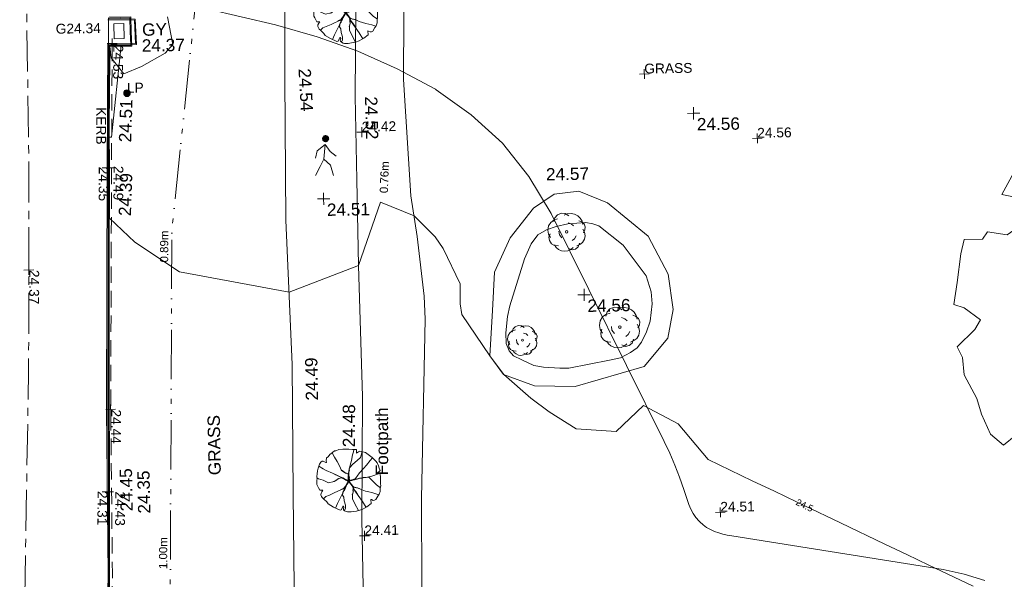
# Model space of a CAD drawing. Header units: millimetres. Extents: x -290717 to 520720, y -103372 to 287762.
# Tile 8 of 256: x -284513 to -254528, y 7672 to 24727. Entities that reach past the tile are written whole.
import ezdxf

# ---------------------------------------------------------------- set-up
doc = ezdxf.new("R2010")
doc.units = ezdxf.units.MM
for name, pattern in [('IMPORT-CENTER _6_', [2000, 1250, -250, 250, -250]), ('IMPORT-DASHED _2_', [750, 500, -250]), ('IMPORT-UG_EIR_QLB2 _2_', [2750, 1500, -300, 0, -300, 150, -300, 0, -200]), ('IMPORT-UG_ELEC_LV_QLB2 _2_', [2700, 1500, -300, 0, -250, 150, -300, 0, -200]), ('IMPORT-UG_ELEC_STREET LIGHTING_QLB2 _2_', [2700, 1500, -300, 0, -250, 150, -300, 0, -200])]:
    doc.linetypes.add(name, pattern=pattern)
for name, color, linetype, lineweight, true_color in [('00_TOPO_FOOTPATH', 7, 'Continuous', 9, 0xa50000), ('00_TOPO_KERB_BOTTOM', 1, 'Continuous', 9, 0xff0000), ('00_TOPO_KERB_TOP', 7, 'Continuous', 9, 0xa500a5), ('00_TOPO_LEVEL_SPOT', 7, 'Continuous', 9, 0x666666), ('00_TOPO_SERV_GULLY', 7, 'Continuous', 9, 0x5252a5), ('00_TOPO_TREE', 7, 'Continuous', 9, 0x666666), ('00_UAV_FORM_LINES', 7, 'Continuous', 9, 0x666666), ('01_DTM_CONTOUR_MNR', 7, 'Continuous', 9, 0xa5a552), ('01_DTM_CONTOUR_MNR_LABELS', 7, 'Continuous', 9, 0xa5a552), ('12333-PUM-2D-U-0001-C01 - Rev2_REVIT IMPORT_dwg', 7, 'Continuous', 9, 0x767676), ('CONTOURS_MINOR', 7, 'Continuous', 9, 0x00a5a5), ('GULLY_LVL', 7, 'Continuous', 9, 0x7fbfff), ('KERB_BOTTOM', 7, 'Continuous', 9, 0x0000a5), ('KERB_BOTTOM_LVL', 7, 'Continuous', 9, 0x0000a5), ('KERB_BOTTOM_TXT', 7, 'Continuous', 9, 0x0000a5), ('KERB_TOP', 2, 'Continuous', 9, 0xffff00), ('KERB_TOP_LVL', 2, 'Continuous', 9, 0xffff00), ('LAMPPOST', 6, 'Continuous', 9, 0xff00ff), ('LAMPPOST_TXT', 6, 'Continuous', 9, 0xff00ff), ('PUM-EIRCOMM-NOTES', 6, 'Continuous', 9, 0xff00ff), ('PUM-EIRCOMM-QLB2', 6, 'IMPORT-UG_EIR_QLB2 _2_', 9, 0xff00ff), ('PUM-ELECTRIC-LV-QLB2', 1, 'IMPORT-UG_ELEC_LV_QLB2 _2_', 9, 0xff0000), ('ROAD_CROWNLINE', 7, 'IMPORT-CENTER _6_', 9, 0xa500a5), ('ROAD_CROWNLINE_LVL', 7, 'Continuous', 9, 0xa500a5), ('SAPLING', 120, 'Continuous', 9, 0x00ffbf), ('SPOT_HEIGHTS_LVL', 7, 'Continuous', 9, 0x00a500), ('TREE', 7, 'Continuous', 9, 0x00a500)]:
    doc.layers.add(name, color=color, linetype=linetype, lineweight=lineweight, true_color=true_color)
for name, color, linetype, lineweight in [('00_TOPO_PEDASTRIAN', 7, 'Continuous', 9), ('00_TOPO_ROAD_EDGE', 7, 'Continuous', 9), ('00_TOPO_SURFACE', 7, 'Continuous', 9), ('00_TOPO_SURVEY_TEXT', 7, 'Continuous', 9), ('CHANGE_OF_SURFACE', 7, 'IMPORT-DASHED _2_', 9), ('CHANGE_OF_SURFACE_LVL', 7, 'Continuous', 9), ('Text', 7, 'Continuous', 9), ('TEXT_TXT', 7, 'Continuous', 9)]:
    doc.layers.add(name, color=color, linetype=linetype, lineweight=lineweight)
doc.styles.add('Arial_1', font='arial.ttf', dxfattribs={"height": 250})
doc.styles.add('Arial_3', font='arial.ttf', dxfattribs={"height": 300})
doc.styles.add('Swis721 Lt BT_1', font='swissl.ttf', dxfattribs={"height": 200})
doc.styles.add('Swis721 Lt BT_2', font='swissl.ttf', dxfattribs={"height": 375})

# ---------------------------------------------------------------- blocks, each defined once
blk = doc.blocks.new('12333-PUM-2D-U-0001-C01 - Rev2_REVIT IMPORT_dwg_PEDESTRIAN CROSS-2077063-Site Location Plan Existing')
at = {"layer": '00_TOPO_PEDASTRIAN', "true_color": 0xe2e2e2}
blk.add_hatch(color=254, dxfattribs=at).paths.add_polyline_path([(533627178, 725581212), (533627233, 725581229), (533627283, 725581298), (533627281, 725581355), (533627251, 725581405), (533627171, 725581435), (533627116, 725581419), (533627066, 725581349), (533627065, 725581313), (533627079, 725581265), (533627121, 725581225), (533627167, 725581215)])
at = {"layer": '00_TOPO_PEDASTRIAN', "color": 253, "true_color": 0xaaaaaa, "flags": 128}
for points in [[(533626859, 725580729), (533626911, 725580961), (533627155, 725581141), (533627305, 725580927), (533627487, 725580787)], [(533627155, 725581141), (533627106, 725580695), (533627309, 725580508), (533627394, 725580196)], [(533627106, 725580695), (533626998, 725580474), (533626849, 725580201)]]:
    blk.add_lwpolyline(points, dxfattribs=at)
blk = doc.blocks.new('12333-PUM-2D-U-0001-C01 - Rev2_REVIT IMPORT_dwg_CONIFEROUS_TREE-2077072-Site Location Plan Existing')
at = {"layer": '00_TOPO_TREE', "color": 254, "true_color": 0xcccccc, "flags": 128}
for points in [[(533632672, 725574950), (533632626, 725575034), (533632607, 725575127), (533632626, 725575229), (533632682, 725575312), (533632756, 725575368), (533632849, 725575396)], [(533632756, 725575331), (533632784, 725575424), (533632849, 725575489), (533632941, 725575526), (533633034, 725575516), (533633118, 725575461)], [(533633006, 725575479), (533633081, 725575507), (533633173, 725575516), (533633257, 725575498), (533633331, 725575461), (533633387, 725575405), (533633433, 725575331), (533633452, 725575247)], [(533633099, 725575294), (533633173, 725575266), (533633229, 725575219)], [(533633359, 725575340), (533633424, 725575312), (533633480, 725575266), (533633507, 725575192), (533633498, 725575117), (533633461, 725575052)], [(533632858, 725574746), (533632765, 725574756), (533632691, 725574802), (533632644, 725574876), (533632635, 725574960), (533632663, 725575043)], [(533632941, 725574941), (533632886, 725575015), (533632876, 725575099)], [(533633285, 725574978), (533633248, 725574913), (533633192, 725574867)], [(533633452, 725575136), (533633489, 725575062), (533633498, 725574978), (533633480, 725574895), (533633433, 725574820), (533633368, 725574774), (533633294, 725574737)], [(533633210, 725574700), (533633155, 725574653), (533633081, 725574626), (533633006, 725574616), (533632932, 725574626), (533632858, 725574663), (533632802, 725574709), (533632765, 725574774)], [(533633359, 725574802), (533633331, 725574718), (533633266, 725574663), (533633183, 725574644), (533633099, 725574681)]]:
    blk.add_lwpolyline(points, dxfattribs=at)
at = {"layer": '00_TOPO_TREE', "color": 254, "true_color": 0xcccccc}
blk.add_circle((533633062, 725575080), 28.6, dxfattribs=at)
blk = doc.blocks.new('12333-PUM-2D-U-0001-C01 - Rev2_REVIT IMPORT_dwg_CONIFEROUS_TREE-2077073-Site Location Plan Existing')
at = {"layer": '00_TOPO_TREE', "color": 254, "true_color": 0xcccccc, "flags": 128}
for points in [[(533634076, 725578675), (533634112, 725578793), (533634195, 725578875), (533634313, 725578923), (533634431, 725578911), (533634537, 725578840)], [(533634395, 725578864), (533634490, 725578899), (533634608, 725578911), (533634714, 725578887), (533634809, 725578840), (533634879, 725578769), (533634939, 725578675), (533634962, 725578568)], [(533633970, 725578190), (533633911, 725578297), (533633887, 725578415), (533633911, 725578545), (533633982, 725578651), (533634076, 725578722), (533634195, 725578757)], [(533634513, 725578627), (533634608, 725578592), (533634679, 725578533)], [(533634844, 725578686), (533634927, 725578651), (533634998, 725578592), (533635033, 725578497), (533635021, 725578403), (533634974, 725578320)], [(533634206, 725577931), (533634088, 725577942), (533633994, 725578001), (533633935, 725578096), (533633923, 725578202), (533633958, 725578308)], [(533634313, 725578179), (533634242, 725578273), (533634230, 725578379)], [(533634962, 725578427), (533635009, 725578332), (533635021, 725578226), (533634998, 725578120), (533634939, 725578025), (533634856, 725577966), (533634761, 725577919)], [(533634655, 725577872), (533634584, 725577812), (533634490, 725577777), (533634395, 725577765), (533634301, 725577777), (533634206, 725577824), (533634135, 725577883), (533634088, 725577966)], [(533634844, 725578001), (533634809, 725577895), (533634726, 725577824), (533634620, 725577801), (533634513, 725577848)], [(533634750, 725578226), (533634702, 725578143), (533634631, 725578084)]]:
    blk.add_lwpolyline(points, dxfattribs=at)
at = {"layer": '00_TOPO_TREE', "color": 254, "true_color": 0xcccccc}
blk.add_circle((533634466, 725578356), 36.4, dxfattribs=at)
blk = doc.blocks.new('12333-PUM-2D-U-0001-C01 - Rev2_REVIT IMPORT_dwg_CONIFEROUS_TREE-2077074-Site Location Plan Existing')
at = {"layer": '00_TOPO_TREE', "color": 254, "true_color": 0xcccccc, "flags": 128}
for points in [[(533635500, 725575249), (533635437, 725575363), (533635411, 725575489), (533635437, 725575629), (533635513, 725575743), (533635614, 725575819), (533635741, 725575857)], [(533635614, 725575768), (533635652, 725575895), (533635741, 725575983), (533635867, 725576034), (533635994, 725576021), (533636108, 725575945)], [(533635956, 725575971), (533636057, 725576009), (533636184, 725576021), (533636298, 725575996), (533636400, 725575945), (533636476, 725575869), (533636539, 725575768), (533636564, 725575654)], [(533636083, 725575717), (533636184, 725575679), (533636260, 725575616)], [(533636438, 725575781), (533636526, 725575743), (533636602, 725575679), (533636640, 725575578), (533636628, 725575477), (533636577, 725575388)], [(533635753, 725574970), (533635627, 725574983), (533635525, 725575046), (533635462, 725575147), (533635449, 725575261), (533635487, 725575375)], [(533635867, 725575236), (533635791, 725575337), (533635779, 725575451)], [(533636336, 725575287), (533636286, 725575198), (533636209, 725575135)], [(533636564, 725575502), (533636615, 725575401), (533636628, 725575287), (533636602, 725575173), (533636539, 725575071), (533636450, 725575008), (533636349, 725574957)], [(533636235, 725574907), (533636159, 725574843), (533636057, 725574805), (533635956, 725574793), (533635855, 725574805), (533635753, 725574856), (533635677, 725574919), (533635627, 725575008)], [(533636438, 725575046), (533636400, 725574932), (533636311, 725574856), (533636197, 725574831), (533636083, 725574881)]]:
    blk.add_lwpolyline(points, dxfattribs=at)
at = {"layer": '00_TOPO_TREE', "color": 254, "true_color": 0xcccccc}
blk.add_circle((533636032, 725575426), 39.1, dxfattribs=at)
blk = doc.blocks.new('12333-PUM-2D-U-0001-C01 - Rev2_REVIT IMPORT_dwg_MM-2077200-Site Location Plan Existing')
at = {"layer": '00_TOPO_LEVEL_SPOT', "color": 254, "true_color": 0xcccccc, "flags": 128}
for points in [[(0, -500), (0, 0), (-500, 0)], [(500, 0), (0, 0), (0, 500)]]:
    blk.add_lwpolyline(points, dxfattribs=at)
blk = doc.blocks.new('12333-PUM-2D-U-0001-C01 - Rev2_REVIT IMPORT_dwg_MGS62954_T2_Galway_ITM_3d_Rev1-2077680-Site Location Plan Existing')
at = {"layer": '00_TOPO_FOOTPATH', "color": 254, "true_color": 0xcccccc, "flags": 128}
for points in [[(533628081, 725566606), (533628072, 725569706), (533628159, 725573446), (533628107, 725577436), (533628102, 725580049), (533628093, 725582591), (533628165, 725585324), (533628167, 725587495), (533628200, 725590301), (533628284, 725593129), (533628323, 725596046), (533628368, 725599017), (533628374, 725601577)], [(533625972, 725566754), (533626000, 725570509), (533626032, 725574455), (533625915, 725578858), (533625967, 725583181), (533626026, 725586562), (533626096, 725590703), (533626167, 725594471), (533626213, 725598557), (533626234, 725602570), (533626070, 725604271), (533625815, 725606633), (533625284, 725608871), (533624736, 725610820), (533624193, 725612509), (533623842, 725613531), (533623744, 725615231), (533623948, 725617424), (533624058, 725620224), (533622749, 725620502), (533621375, 725620572)]]:
    blk.add_lwpolyline(points, dxfattribs=at)
at = {"layer": '00_TOPO_KERB_BOTTOM', "color": 254, "true_color": 0xcccccc, "flags": 128}
for points in [[(533620627, 725585123), (533620991, 725585100), (533621280, 725585105), (533621284, 725584682), (533621289, 725584279), (533620615, 725584283)], [(533620307, 725565533), (533620332, 725568164), (533620376, 725570764), (533620431, 725574305), (533620488, 725577645), (533620539, 725580399), (533620557, 725581840), (533620609, 725583866), (533620615, 725584283)]]:
    blk.add_lwpolyline(points, dxfattribs=at)
at = {"layer": '00_TOPO_KERB_TOP', "color": 254, "true_color": 0xcccccc, "flags": 128}
for points in [[(533620659, 725585150), (533620991, 725585130), (533621309, 725585135), (533621314, 725584683), (533621319, 725584249), (533620646, 725584253)], [(533620339, 725565558), (533620364, 725568164), (533620407, 725570764), (533620463, 725574305), (533620519, 725577644), (533620571, 725580399), (533620589, 725581839), (533620641, 725583865), (533620646, 725584253)]]:
    blk.add_lwpolyline(points, dxfattribs=at)
at = {"layer": '00_TOPO_ROAD_EDGE', "color": 254, "true_color": 0xcccccc}
blk.add_line((533620627, 725585123), (533620615, 725584283), dxfattribs=at)
at = {"layer": '00_TOPO_SERV_GULLY', "color": 254, "true_color": 0xcccccc}
for p, q in [((533621094, 725584934), (533620790, 725584934)), ((533620790, 725584477), (533620790, 725584934)), ((533621094, 725584477), (533621094, 725584934)), ((533621094, 725584477), (533620790, 725584477))]:
    blk.add_line(p, q, dxfattribs=at)
at = {"layer": '00_TOPO_SURFACE', "color": 254, "true_color": 0xcccccc, "flags": 128}
blk.add_lwpolyline([(533634637, 725573641), (533636749, 725574212), (533637492, 725575060), (533637663, 725575931), (533637527, 725577015), (533636948, 725578185), (533635721, 725579222), (533634859, 725579586), (533634103, 725579509), (533633469, 725579092), (533632739, 725578199), (533632243, 725577164), (533632165, 725576003), (533632059, 725574618), (533632468, 725574038), (533633407, 725573679)], close=True, dxfattribs=at)
at = {"layer": '00_UAV_FORM_LINES', "color": 254, "true_color": 0xcccccc, "flags": 128}
blk.add_lwpolyline([(533629793, 725595263), (533629787, 725592338), (533629669, 725587011), (533629581, 725583084), (533629740, 725579537), (533629912, 725578290), (533630090, 725576469), (533630108, 725575769), (533629907, 725570304), (533629828, 725564983), (533629604, 725558874), (533629648, 725552127), (533629640, 725546924), (533629473, 725543124), (533629204, 725538927), (533629004, 725536996), (533628799, 725535424), (533628297, 725533026)], dxfattribs=at)
blk.add_lwpolyline([(533633161, 725577551), (533633380, 725578006), (533633587, 725578275), (533633848, 725578423), (533634152, 725578526), (533634505, 725578597), (533635048, 725578635), (533635265, 725578588), (533635447, 725578520), (533636174, 725577921), (533636861, 725576973), (533637002, 725576487), (533637025, 725576115), (533636963, 725575590), (533636841, 725575267), (533636681, 725574956), (533636548, 725574787), (533636341, 725574646), (533636032, 725574483), (533635701, 725574419), (533634461, 725574205), (533634181, 725574201), (533633689, 725574248), (533633391, 725574300), (533633034, 725574476), (533632775, 725574601), (533632645, 725574760), (533632566, 725574983), (533632558, 725575310), (533632620, 725575811), (533632697, 725576136)], close=True, dxfattribs=at)
at = {"layer": '01_DTM_CONTOUR_MNR', "color": 254, "true_color": 0xcccccc, "flags": 128}
blk.add_lwpolyline([(533646650, 725567340), (533645317, 725568007), (533644650, 725568340), (533643983, 725568673), (533642650, 725569340), (533641555, 725569887), (533641317, 725570007), (533640650, 725570340), (533639983, 725570673), (533638650, 725571340), (533637752, 725572442), (533636709, 725573020), (533635861, 725572243), (533634646, 725572353), (533633834, 725572881), (533633289, 725573307), (533632470, 725574040), (533632060, 725574620), (533631231, 725575895), (533631181, 725576223), (533631191, 725576823), (533630691, 725577911), (533630457, 725578273), (533629830, 725578920), (533628814, 725579355), (533628110, 725577440), (533625980, 725576660), (533622650, 725577340), (533621314, 725578274), (533620550, 725579020), (533620567, 725580302), (533620567, 725580400), (533620570, 725580465), (533620587, 725581840), (533620591, 725581942), (533620640, 725583870), (533620650, 725584250), (533620650, 725584280), (533620650, 725584250), (533620687, 725583896), (533621063, 725583402), (533621609, 725583617), (533622330, 725584018), (533622574, 725584273), (533622421, 725585122)], dxfattribs=at)
at = {"xscale": 0.375, "yscale": 0.375, "zscale": 0.375}
for p in [(533638390, 725581900), (533627080, 725579490), (533634963, 725576427)]:
    blk.add_blockref('12333-PUM-2D-U-0001-C01 - Rev2_REVIT IMPORT_dwg_MM-2077200-Site Location Plan Existing', p, dxfattribs=at)
for name in ['12333-PUM-2D-U-0001-C01 - Rev2_REVIT IMPORT_dwg_PEDESTRIAN CROSS-2077063-Site Location Plan Existing', '12333-PUM-2D-U-0001-C01 - Rev2_REVIT IMPORT_dwg_CONIFEROUS_TREE-2077073-Site Location Plan Existing', '12333-PUM-2D-U-0001-C01 - Rev2_REVIT IMPORT_dwg_CONIFEROUS_TREE-2077074-Site Location Plan Existing', '12333-PUM-2D-U-0001-C01 - Rev2_REVIT IMPORT_dwg_CONIFEROUS_TREE-2077072-Site Location Plan Existing']:
    blk.add_blockref(name, (0, 0))
at = {"layer": '00_TOPO_FOOTPATH', "color": 251, "true_color": 0x666666, "char_height": 375, "attachment_point": 1, "line_spacing_factor": 1.005062, "style": 'Swis721 Lt BT_2'}
for s, insert, width, rotation in [('24.54', (533626758, 725583480), 1495.9, 272.292), ('24.52', (533628770, 725582586), 1495.9, 270.4278), ('24.49', (533626433, 725573351), 1495.9, 90.2131), ('24.48', (533627532, 725571910), 1495.9, 89.0237), ('Footpath', (533628523, 725571039), 2436.18, 89.0237)]:
    blk.add_mtext(s, dxfattribs=dict(at, insert=insert, width=width, rotation=rotation))
at = {"layer": '00_TOPO_KERB_BOTTOM', "color": 251, "true_color": 0x666666, "char_height": 375, "width": 1495.9, "attachment_point": 1, "line_spacing_factor": 1.005062, "style": 'Swis721 Lt BT_2'}
for s, insert, rotation in [('24.39', (533620830, 725579080), 87.09), ('24.35', (533621264, 725569995), 90.2085)]:
    blk.add_mtext(s, dxfattribs=dict(at, insert=insert, rotation=rotation))
at = {"layer": '00_TOPO_KERB_TOP', "color": 251, "true_color": 0x666666, "char_height": 375, "width": 1495.9, "attachment_point": 1, "line_spacing_factor": 1.005062, "style": 'Swis721 Lt BT_2'}
for s, insert, rotation in [('24.51', (533620875, 725581328), 87.09), ('24.45', (533620731, 725570073), 90.2085)]:
    blk.add_mtext(s, dxfattribs=dict(at, insert=insert, rotation=rotation))
at = {"layer": '00_TOPO_LEVEL_SPOT', "char_height": 375, "width": 1495.9, "attachment_point": 1, "line_spacing_factor": 1.005062, "style": 'Swis721 Lt BT_2'}
for s, insert in [('24.56', (533638485, 725581753)), ('24.51', (533627175, 725579343)), ('24.56', (533635058, 725576279))]:
    blk.add_mtext(s, dxfattribs=dict(at, insert=insert))
at = {"layer": '00_TOPO_SERV_GULLY', "color": 251, "true_color": 0x666666, "char_height": 375, "attachment_point": 1, "line_spacing_factor": 1.005062, "style": 'Swis721 Lt BT_2'}
for s, insert, width in [('GY', (533621643, 725584929), 821.56), ('24.37', (533621626, 725584446), 1495.9)]:
    blk.add_mtext(s, dxfattribs=dict(at, insert=insert, width=width))
at = {"layer": '00_TOPO_SURFACE', "color": 251, "true_color": 0x666666, "insert": (533633864, 725580307), "char_height": 375, "width": 1495.9, "attachment_point": 1, "line_spacing_factor": 1.005062, "style": 'Swis721 Lt BT_2'}
blk.add_mtext('24.57', dxfattribs=at)
at = {"layer": '00_TOPO_SURVEY_TEXT', "color": 251, "true_color": 0x666666, "insert": (533623429, 725571127), "char_height": 375, "width": 2018.28, "attachment_point": 1, "rotation": 90, "line_spacing_factor": 1.005062, "style": 'Swis721 Lt BT_2'}
blk.add_mtext('GRASS', dxfattribs=at)
at = {"layer": '01_DTM_CONTOUR_MNR_LABELS', "color": 251, "true_color": 0x666666, "insert": (533641608, 725569985), "char_height": 200, "width": 620.51, "attachment_point": 2, "rotation": 333.4349, "line_spacing_factor": 1.005062, "style": 'Swis721 Lt BT_1'}
blk.add_mtext('24.5', dxfattribs=at)
blk = doc.blocks.new('12333-PUM-2D-U-0001-C01 - Rev2_REVIT IMPORT_dwg_SAPLING-2077791-Site Location Plan Existing')
at = {"layer": 'SAPLING', "color": 254, "true_color": 0xeaeaea, "flags": 128}
blk.add_lwpolyline([(-13895, -29982), (-13839, -29947), (-13786, -29884), (-13708, -29818), (-13648, -29772), (-13603, -29768), (-13518, -29737), (-13395, -29725), (-13284, -29727), (-13204, -29725), (-13097, -29737), (-12975, -29742), (-12979, -29791), (-12977, -29855), (-12920, -29818), (-12875, -29797), (-12702, -29834), (-12498, -29991), (-12389, -30104), (-12354, -30161), (-12311, -30250), (-12294, -30324), (-12268, -30394), (-12300, -30427), (-12370, -30470), (-12282, -30484), (-12266, -30528), (-12263, -30579), (-12261, -30739), (-12261, -30814), (-12257, -30855), (-12270, -30943), (-12272, -30947), (-12278, -31030), (-12309, -31118), (-12346, -31174), (-12414, -31279), (-12451, -31297), (-12496, -31301), (-12545, -31278), (-12566, -31270), (-12552, -31392), (-12689, -31493), (-12835, -31571), (-12944, -31602), (-13012, -31620), (-13167, -31639), (-13278, -31637), (-13319, -31630), (-13370, -31602), (-13403, -31569), (-13407, -31542), (-13387, -31488), (-13409, -31460), (-13420, -31458), (-13436, -31501), (-13477, -31567), (-13508, -31581), (-13708, -31486), (-13866, -31386), (-13905, -31324), (-13992, -31237), (-14043, -31188), (-14068, -31155), (-14082, -31106), (-14078, -31058), (-14055, -31011), (-14021, -30966), (-14113, -30964), (-14150, -30886), (-14173, -30848), (-14199, -30789), (-14199, -30645), (-14189, -30626), (-14193, -30610), (-14199, -30548), (-14183, -30462), (-14169, -30369), (-14152, -30287), (-14109, -30167), (-14064, -30108), (-14031, -30083), (-14023, -30079), (-13994, -30083), (-13920, -30122), (-13909, -30126), (-13897, -30112), (-13901, -30067)], close=True, dxfattribs=at)
for points in [[(-13722, -29830), (-13648, -29966), (-13572, -30100), (-13506, -30231), (-13442, -30369), (-13327, -30454), (-13247, -30478), (-13224, -30521), (-13226, -30585), (-13241, -30669), (-13253, -30744), (-13302, -30820), (-13362, -30920), (-13414, -31056), (-13426, -31130), (-13383, -31192), (-13374, -31305), (-13340, -31433), (-13344, -31527), (-13364, -31579), (-13370, -31602)], [(-13646, -31515), (-13582, -31375), (-13521, -31256), (-13455, -31135), (-13387, -31007), (-13315, -30851), (-13272, -30777), (-13232, -30711), (-13239, -30585), (-13230, -30472), (-13212, -30342), (-13175, -30219), (-13130, -30073), (-13095, -29906), (-13066, -29810), (-13052, -29738)], [(-12800, -29810), (-12858, -29991), (-12961, -30081), (-13089, -30188), (-13196, -30297), (-13206, -30359), (-13222, -30474), (-13212, -30626), (-13196, -30684), (-13144, -30684), (-13035, -30632), (-12967, -30556), (-12895, -30451), (-12772, -30328), (-12683, -30225), (-12566, -30085), (-12488, -30003)], [(-12944, -31602), (-13052, -31392), (-13121, -31242), (-13119, -31120), (-13095, -31028), (-13101, -30908), (-13124, -30826), (-13171, -30772), (-13241, -30702), (-13311, -30669), (-13407, -30600), (-13506, -30560), (-13609, -30507), (-13716, -30451), (-13907, -30365), (-14004, -30311), (-14130, -30227)], [(-13646, -30490), (-13554, -30534), (-13527, -30550), (-13484, -30571), (-13409, -30595), (-13362, -30626), (-13331, -30653), (-13290, -30663), (-13228, -30670), (-13232, -30684), (-13233, -30709), (-13280, -30680), (-13311, -30667), (-13356, -30641), (-13414, -30604), (-13446, -30589), (-13457, -30597), (-13516, -30614), (-13572, -30637), (-13595, -30663), (-13636, -30682), (-13679, -30709), (-13693, -30709)], [(-13660, -30482), (-13597, -30515), (-13500, -30563), (-13389, -30608), (-13311, -30659)], [(-13449, -30355), (-13395, -30398), (-13339, -30435), (-13270, -30466), (-13232, -30493), (-13226, -30552), (-13230, -30595), (-13222, -30632), (-13232, -30672), (-13214, -30707), (-13183, -30752), (-13154, -30807), (-13124, -30846), (-13088, -30918), (-13062, -30968), (-13021, -31025), (-12957, -31124)], [(-13196, -30289), (-13210, -30330), (-13200, -30367), (-13216, -30431), (-13222, -30470), (-13226, -30521), (-13232, -30567), (-13208, -30604), (-13210, -30639), (-13206, -30665), (-13198, -30678)], [(-12292, -30486), (-12554, -30571), (-12698, -30598), (-12866, -30620), (-12963, -30637), (-13134, -30663), (-13224, -30682), (-13191, -30772), (-13115, -30855), (-13049, -30894), (-12942, -30920), (-12825, -30974), (-12722, -31013), (-12621, -31040), (-12527, -31063), (-12442, -31091), (-12319, -31134)], [(-14195, -30589), (-14150, -30616), (-14006, -30661), (-13841, -30741), (-13673, -30705), (-13529, -30620), (-13442, -30595), (-13329, -30657), (-13274, -30669), (-13185, -30680), (-13113, -30667), (-13004, -30614)], [(-14002, -31227), (-13932, -31155), (-13825, -31116), (-13673, -31054), (-13381, -30920), (-13298, -30812), (-13232, -30731)], [(-13469, -30956), (-13412, -30937), (-13379, -30923), (-13354, -30883), (-13325, -30853), (-13302, -30816), (-13268, -30774), (-13249, -30750), (-13247, -30715), (-13241, -30690)], [(-13467, -30956), (-13420, -30933), (-13389, -30927), (-13366, -30902), (-13327, -30851), (-13276, -30768), (-13235, -30729)], [(-13418, -31058), (-13399, -31015), (-13374, -30986), (-13356, -30951), (-13331, -30902), (-13309, -30849), (-13274, -30795), (-13241, -30748), (-13230, -30717), (-13222, -30682)], [(-13414, -31046), (-13377, -30972), (-13344, -30908), (-13309, -30830), (-13272, -30768), (-13235, -30731)], [(-13126, -31122), (-13105, -31073), (-13093, -31027), (-13105, -30986), (-13095, -30927), (-13109, -30886), (-13144, -30820), (-13189, -30774), (-13200, -30733), (-13224, -30707), (-13222, -30678), (-13224, -30647), (-13222, -30610)], [(-12912, -30935), (-12967, -30914), (-13027, -30902), (-13074, -30879), (-13115, -30855), (-13136, -30818), (-13156, -30791), (-13171, -30762), (-13191, -30727), (-13222, -30698)], [(-13210, -30692), (-13140, -30680), (-13056, -30663), (-12984, -30647), (-12899, -30614), (-12833, -30614)], [(-12716, -31513), (-12825, -31328), (-12944, -31145), (-13062, -30978), (-13134, -30836), (-13210, -30735)], [(-13204, -30684), (-13138, -30680), (-13088, -30667), (-13068, -30657), (-13035, -30649), (-12973, -30643), (-12905, -30628), (-12837, -30614), (-12782, -30602), (-12731, -30604), (-12656, -30589), (-12636, -30587)], [(-12963, -30912), (-13017, -30900), (-13074, -30888), (-13117, -30848)], [(-12266, -30921), (-12389, -30826), (-12514, -30698), (-12607, -30602), (-12624, -30585)], [(-12973, -31112), (-13014, -31040), (-13047, -30993), (-13091, -30921), (-13111, -30888)]]:
    blk.add_lwpolyline(points, dxfattribs=at)
blk = doc.blocks.new('12333-PUM-2D-U-0001-C01 - Rev2_REVIT IMPORT_dwg_SAPLING-2077789-Site Location Plan Existing')
at = {"layer": 'SAPLING', "color": 254, "true_color": 0xeaeaea, "flags": 128}
blk.add_lwpolyline([(-223.8, 233.5), (-204.9, 245.2), (-187.4, 265.9), (-161.5, 288), (-141.4, 303.5), (-126.5, 304.8), (-97.9, 315.2), (-57.1, 319.1), (-20.1, 318.4), (6.5, 319.1), (42.2, 315.2), (83, 313.3), (81.7, 297), (82.4, 275.6), (101.2, 288), (116.1, 295.1), (173.8, 282.8), (241.9, 230.2), (278.2, 192.6), (289.9, 173.8), (304.2, 144), (310, 119.3), (318.4, 96), (308.1, 85), (284.7, 70.7), (313.9, 66.2), (319.1, 51.2), (320.4, 34.4), (321, -18.8), (321, -44.1), (322.3, -57.7), (317.8, -86.9), (317.1, -88.2), (315.2, -116.1), (304.8, -145.3), (292.5, -164.1), (269.8, -199.1), (257.5, -204.9), (242.6, -206.2), (226.3, -198.5), (219.2, -195.9), (223.8, -236.7), (178.4, -270.5), (129.7, -296.4), (93.4, -306.8), (70.7, -312.6), (18.8, -319.1), (-18.2, -318.4), (-31.8, -315.9), (-48.6, -306.8), (-59.7, -295.7), (-61, -286.7), (-54.5, -268.5), (-61.6, -259.4), (-65.5, -258.8), (-70.7, -273), (-84.3, -295.1), (-94.7, -299.6), (-161.5, -267.9), (-214, -234.8), (-227, -214), (-256.2, -184.8), (-273, -168.6), (-281.5, -157.6), (-286, -141.4), (-284.7, -125.2), (-276.9, -109.6), (-265.9, -94.7), (-296.4, -94), (-308.7, -68.1), (-316.5, -55.1), (-324.9, -35.7), (-324.9, 12.3), (-321.7, 18.8), (-323, 24), (-324.9, 44.8), (-319.7, 73.3), (-315.2, 104.4), (-309.4, 131.7), (-295.1, 171.9), (-280.2, 191.3), (-269.2, 199.8), (-266.6, 201.1), (-256.8, 199.8), (-232.2, 186.8), (-228.3, 185.5), (-224.4, 190), (-225.7, 204.9)], close=True, dxfattribs=at)
for points in [[(-140.7, -277.6), (-119.3, -230.9), (-99.2, -191.3), (-77.2, -151.1), (-54.5, -108.3), (-30.5, -56.4), (-16.2, -31.8), (-2.6, -9.7), (-5.2, 32.4), (-1.9, 70), (3.9, 113.5), (16.2, 154.4), (31.1, 203), (42.8, 258.8), (52.5, 290.6), (57.1, 314.6)], [(-166, 284.1), (-141.4, 238.7), (-116.1, 193.9), (-94, 150.5), (-72.6, 104.4), (-34.4, 75.9), (-7.8, 68.1), (0, 53.8), (-0.6, 32.4), (-5.8, 4.5), (-9.7, -20.8), (-25.9, -46), (-46, -79.1), (-63.6, -124.5), (-67.5, -149.2), (-53.2, -169.9), (-49.9, -207.5), (-38.9, -250.3), (-40.2, -281.5), (-46.7, -299), (-48.6, -306.8)], [(141.4, 290.6), (121.9, 230.2), (87.6, 200.4), (44.8, 164.7), (9.1, 128.4), (5.8, 107.7), (0.6, 69.4), (3.9, 18.8), (9.1, -0.6), (26.6, -0.6), (62.9, 16.9), (85.6, 42.2), (109.6, 77.2), (150.5, 118), (180.3, 152.4), (219.2, 199.1), (245.2, 226.3)], [(93.4, -306.8), (57.1, -236.7), (34.4, -186.8), (35, -145.9), (42.8, -115.4), (40.9, -75.2), (33.1, -48), (17.5, -29.8), (-5.8, -6.5), (-29.2, 4.5), (-61, 27.2), (-94, 40.9), (-128.4, 58.4), (-164.1, 77.2), (-227.6, 105.7), (-260.1, 123.9), (-302.2, 151.8)], [(-75.2, 109), (-57.1, 94.7), (-38.3, 82.4), (-15.6, 72), (-2.6, 62.9), (-0.6, 43.5), (-1.9, 29.2), (0.6, 16.9), (-2.6, 3.2), (3.2, -8.4), (13.6, -23.3), (23.3, -41.5), (33.1, -54.5), (45.4, -78.5), (53.8, -95.3), (67.5, -114.1), (88.9, -147.2)], [(9.1, 131), (4.5, 117.4), (7.8, 105.1), (2.6, 83.7), (0.6, 70.7), (-0.6, 53.8), (-2.6, 38.3), (5.2, 25.9), (4.5, 14.3), (5.8, 5.8), (8.4, 1.3)], [(-323.6, 31.1), (-308.7, 22.1), (-260.7, 7.1), (-205.6, -19.5), (-149.8, -7.8), (-101.8, 20.8), (-72.6, 29.2), (-35, 8.4), (-16.9, 4.5), (13, 0.6), (37, 5.2), (73.3, 22.7)], [(-140.7, 64.2), (-110.3, 49.3), (-101.2, 44.1), (-86.9, 37), (-61.6, 29.2), (-46, 18.8), (-35.7, 9.7), (-22.1, 6.5), (-1.3, 3.9), (-2.6, -0.6), (-3.2, -9.1), (-18.8, 0.6), (-29.2, 5.2), (-44.1, 13.6), (-63.6, 25.9), (-73.9, 31.1), (-77.8, 28.5), (-97.3, 22.7), (-116.1, 14.9), (-123.9, 6.5), (-137.5, 0), (-151.8, -9.1), (-156.3, -9.1)], [(-145.3, 66.8), (-124.5, 55.8), (-92.1, 39.6), (-55.1, 24.6), (-29.2, 7.8)], [(-64.9, -125.2), (-58.4, -110.9), (-49.9, -101.2), (-44.1, -89.5), (-35.7, -73.3), (-28.5, -55.8), (-16.9, -37.6), (-5.8, -22.1), (-1.9, -11.7), (0.6, 0)], [(310.7, 65.5), (223.1, 37), (175.1, 27.9), (119.3, 20.8), (86.9, 14.9), (29.8, 6.5), (0, 0), (11, -29.8), (36.3, -57.7), (58.4, -70.7), (94, -79.1), (133, -97.3), (167.3, -110.3), (201.1, -119.3), (232.2, -127.1), (260.7, -136.2), (301.6, -150.5)], [(32.4, -146.6), (39.6, -130.4), (43.5, -114.8), (39.6, -101.2), (42.8, -81.7), (38.3, -68.1), (26.6, -46), (11.7, -30.5), (7.8, -16.9), (0, -8.4), (0.6, 1.3), (0, 11.7), (0.6, 24)], [(4.5, -3.2), (27.9, 0.6), (55.8, 6.5), (79.8, 11.7), (108.3, 22.7), (130.4, 22.7)], [(6.5, -0.6), (28.5, 0.6), (45.4, 5.2), (51.9, 8.4), (62.9, 11), (83.7, 13), (106.4, 18.2), (129.1, 22.7), (147.2, 26.6), (164.1, 25.9), (189.4, 31.1), (195.9, 31.8)], [(319.1, -79.8), (278.2, -48), (236.7, -5.2), (205.6, 26.6), (199.8, 32.4)], [(-259.4, -181.6), (-236.1, -157.6), (-200.4, -144.6), (-149.8, -123.9), (-52.5, -79.1), (-24.6, -43.5), (-2.6, -16.2)], [(-81.7, -91.4), (-62.9, -85), (-51.9, -80.4), (-43.5, -66.8), (-33.7, -57.1), (-25.9, -44.8), (-14.9, -30.5), (-8.4, -22.7), (-7.8, -11), (-5.8, -2.6)], [(-81.1, -91.4), (-65.5, -83.7), (-55.1, -81.7), (-47.3, -73.3), (-34.4, -56.4), (-17.5, -28.5), (-3.9, -15.6)], [(-63.6, -121.3), (-51.2, -96.6), (-40.2, -75.2), (-28.5, -49.3), (-16.2, -28.5), (-3.9, -16.2)], [(103.8, -84.3), (85.6, -77.2), (65.5, -73.3), (49.9, -65.5), (36.3, -57.7), (29.2, -45.4), (22.7, -36.3), (17.5, -26.6), (11, -14.9), (0.6, -5.2)], [(169.3, -276.9), (133, -215.3), (93.4, -154.4), (53.8, -98.6), (29.8, -51.2), (4.5, -17.5)], [(86.9, -76.5), (68.7, -72.6), (49.9, -68.7), (35.7, -55.1)], [(83.7, -143.3), (70, -119.3), (59, -103.8), (44.1, -79.8), (37.6, -68.7)]]:
    blk.add_lwpolyline(points, dxfattribs=at)
blk = doc.blocks.new('12333-PUM-2D-U-0001-C01 - Rev2_REVIT IMPORT_dwg_SPOT-2077713-Site Location Plan Existing')
at = {"layer": 'Text', "color": 253, "true_color": 0xaaaaaa}
for p, q in [((-500, 0), (500, 0)), ((0, 500), (0, -500))]:
    blk.add_line(p, q, dxfattribs=at)
blk = doc.blocks.new('12333-PUM-2D-U-0001-C01 - Rev2_REVIT IMPORT_dwg_TREE_1-2077794-Site Location Plan Existing')
at = {"layer": 'TREE', "color": 9, "true_color": 0xaae1aa, "flags": 128}
blk.add_lwpolyline([(8272, -35164), (8768, -34874), (9348, -35044), (9408, -34633), (10266, -34463), (10967, -34367), (11173, -34476), (11342, -34971), (11499, -35503), (12369, -35309), (13324, -34947), (14508, -35491), (15015, -35950), (15112, -36663), (14967, -37509), (15704, -36989), (15849, -36929), (16200, -37485), (16429, -37932), (16574, -38415), (16792, -39007), (16852, -39587), (16949, -40204), (16695, -40349), (15958, -40554), (16381, -40796), (16744, -41086), (16659, -41968), (16453, -42874), (15922, -43466), (15837, -43793), (14762, -43841), (14919, -44288), (14846, -44820), (13807, -45509), (12961, -45956), (12176, -45859), (11837, -46246), (10725, -46367), (9964, -46282), (9106, -46053), (8756, -45920), (8623, -45400), (7946, -45545), (7632, -45315), (7414, -44929), (6943, -44917), (7027, -44590), (7281, -44095), (7330, -43636), (6568, -44228), (6182, -43889), (5916, -43273), (5783, -42790), (5408, -42065), (5372, -41533), (5215, -41207), (5759, -40687), (5940, -40397), (5444, -40022), (5130, -39914), (5251, -39249), (5372, -38379), (5481, -37944), (6037, -37944), (6194, -37726), (6798, -37823), (7209, -37545), (7571, -37086), (7197, -36711), (6653, -36590), (6967, -36034), (7704, -35430)], close=True, dxfattribs=at)
blk = doc.blocks.new('12333-PUM-2D-U-0001-C01 - Rev2_REVIT IMPORT_dwg_MH_CIR2-2077688-Site Location Plan Existing')
at = {"layer": 'LAMPPOST', "color": 211, "true_color": 0xffaaff}
for p, q in [((-499, -33), (33, 499)), ((-496, 60), (-60, 496)), ((-488, -111), (111, 488)), ((-467, -180), (180, 467)), ((-467, 179), (-179, 467)), ((-438, -241), (241, 438)), ((-403, -296), (296, 403)), ((-362, -345), (345, 362)), ((-315, -388), (388, 315)), ((-263, -425), (425, 263)), ((-204, -456), (456, 204)), ((-138, -480), (480, 138)), ((-64, -496), (496, 64)), ((22, -500), (500, -22)), ((128, -483), (483, -128)), ((305, -396), (396, -305))]:
    blk.add_line(p, q, dxfattribs=at)
at = {"layer": 'LAMPPOST', "color": 211, "true_color": 0xffaaff, "flags": 128}
blk.add_lwpolyline([(475, -154), (500, 0), (475, 154), (404, 293), (293, 404), (154, 475), (0, 500), (-154, 475), (-293, 404), (-404, 293), (-475, 154), (-500, 0), (-475, -154), (-404, -293), (-293, -404), (-154, -475), (0, -500), (154, -475), (293, -404), (404, -293)], close=True, dxfattribs=at)
blk = doc.blocks.new('12333-PUM-2D-U-0001-C01 - Rev2_REVIT IMPORT_dwg_SPOT-2077769-Site Location Plan Existing')
at = {"layer": 'CHANGE_OF_SURFACE_LVL', "color": 253, "true_color": 0xaaaaaa}
for p, q in [((-500, 0), (500, 0)), ((0, 500), (0, -500))]:
    blk.add_line(p, q, dxfattribs=at)
blk = doc.blocks.new('12333-PUM-2D-U-0001-C01 - Rev2_REVIT IMPORT_dwg_SPOT-2077770-Site Location Plan Existing')
at = {"layer": 'KERB_BOTTOM_LVL', "color": 9, "true_color": 0xaaaae1}
for p, q in [((-500, 0), (500, 0)), ((0, 500), (0, -500))]:
    blk.add_line(p, q, dxfattribs=at)
blk = doc.blocks.new('12333-PUM-2D-U-0001-C01 - Rev2_REVIT IMPORT_dwg_SPOT-2077810-Site Location Plan Existing')
at = {"layer": 'KERB_TOP_LVL', "color": 51, "true_color": 0xffffaa}
for p, q in [((-500, 0), (500, 0)), ((0, 500), (0, -500))]:
    blk.add_line(p, q, dxfattribs=at)
blk = doc.blocks.new('12333-PUM-2D-U-0001-C01 - Rev2_REVIT IMPORT_dwg_SPOT-2077774-Site Location Plan Existing')
at = {"layer": 'ROAD_CROWNLINE_LVL', "color": 254, "true_color": 0xe1aae1}
for p, q in [((-500, 0), (500, 0)), ((0, 500), (0, -500))]:
    blk.add_line(p, q, dxfattribs=at)
blk = doc.blocks.new('12333-PUM-2D-U-0001-C01 - Rev2_REVIT IMPORT_dwg_SPOT-2077775-Site Location Plan Existing')
at = {"layer": 'SPOT_HEIGHTS_LVL', "color": 9, "true_color": 0xaae1aa}
for p, q in [((-500, 0), (500, 0)), ((0, 500), (0, -500))]:
    blk.add_line(p, q, dxfattribs=at)
blk = doc.blocks.new('12333-PUM-2D-U-0001-C01 - Rev2_REVIT IMPORT_dwg-1620468-Site Location Plan Existing')
at = {"layer": 'CHANGE_OF_SURFACE', "color": 253, "true_color": 0xaaaaaa, "flags": 128}
blk.add_lwpolyline([(-20357, -31560), (-20440, -35308), (-20594, -42667), (-20629, -47695), (-20717, -50195), (-19884, -50381), (-16076, -51206)], dxfattribs=at)
at = {"layer": 'CONTOURS_MINOR', "color": 254, "true_color": 0xaae1e1, "flags": 128}
blk.add_lwpolyline([(5930, -48345), (5308, -48140), (4666, -47984), (-1753, -46850), (-1886, -46822), (-2018, -46789), (-2147, -46749), (-2275, -46703), (-2396, -46646), (-2511, -46579), (-2617, -46498), (-2716, -46407), (-2739, -46383), (-2835, -46268), (-2919, -46145), (-2985, -46012), (-3039, -45872), (-3183, -45409), (-3308, -45035), (-3443, -44665), (-3594, -44302), (-3755, -43942), (-7078, -36928), (-7743, -35796), (-8518, -34764), (-9461, -33881), (-10515, -33099), (-10539, -33084), (-11694, -32446), (-12880, -31880), (-14113, -31424), (-15376, -31041), (-18497, -30247)], dxfattribs=at)
blk.add_lwpolyline([(-20086, -31571), (-20422, -34371), (-20442, -34372), (-20512, -34371), (-20474, -32598), (-20470, -32425), (-20466, -32251), (-20461, -32078), (-20457, -31904), (-20448, -31558), (-20391, -31553), (-20258, -31555), (-20239, -31555), (-20221, -31555), (-20202, -31556), (-20184, -31557), (-20110, -31559)], close=True, dxfattribs=at)
at = {"layer": 'KERB_BOTTOM', "color": 9, "true_color": 0xaaaae1, "flags": 128}
for points in [[(-20472, -30790), (-19667, -30815), (-19649, -31529), (-20488, -31529)], [(-20488, -31529), (-20572, -35305), (-20726, -42665), (-20762, -47692), (-20853, -50300), (-19912, -50510), (-16227, -51309)]]:
    blk.add_lwpolyline(points, dxfattribs=at)
at = {"layer": 'KERB_TOP', "color": 51, "true_color": 0xffffaa, "flags": 128}
for points in [[(-20428, -30762), (-19638, -30786), (-19618, -31559), (-20446, -31560)], [(-20446, -31560), (-20529, -35306), (-20683, -42665), (-20719, -47693), (-20809, -50266), (-19903, -50468), (-16168, -51278)]]:
    blk.add_lwpolyline(points, dxfattribs=at)
at = {"layer": 'PUM-EIRCOMM-QLB2', "color": 211, "true_color": 0xffaaff, "flags": 128}
blk.add_lwpolyline([(-17340, -26606), (-18637, -37261), (-18852, -47078), (-19108, -59181), (-19520, -73671), (-20188, -76146), (-21134, -76726), (-21586, -76720)], dxfattribs=at)
at = {"layer": 'ROAD_CROWNLINE', "color": 254, "true_color": 0xe1aae1, "flags": 128}
blk.add_lwpolyline([(-23709, -62312), (-23449, -52305), (-23072, -41414), (-22956, -35332), (-22927, -26758), (-22580, -15404), (-22406, -2631), (-21972, 14921), (-21450, 28940), (-21392, 35428), (-21289, 38830), (-21266, 39634), (-21074, 49244)], dxfattribs=at)
for name, p in [('12333-PUM-2D-U-0001-C01 - Rev2_REVIT IMPORT_dwg_MGS62954_T2_Galway_ITM_3d_Rev1-2077680-Site Location Plan Existing', (-533641080, -725615854)), ('12333-PUM-2D-U-0001-C01 - Rev2_REVIT IMPORT_dwg_SAPLING-2077791-Site Location Plan Existing', (0, 0)), ('12333-PUM-2D-U-0001-C01 - Rev2_REVIT IMPORT_dwg_TREE_1-2077794-Site Location Plan Existing', (0, 0))]:
    blk.add_blockref(name, p)
for name, p, xscale, yscale, zscale in [('12333-PUM-2D-U-0001-C01 - Rev2_REVIT IMPORT_dwg_SPOT-2077769-Site Location Plan Existing', (-20356, -31518), 0.3, 0.3, 0.3), ('12333-PUM-2D-U-0001-C01 - Rev2_REVIT IMPORT_dwg_SPOT-2077713-Site Location Plan Existing', (-4167, -32732), 0.3, 0.3, 0.3), ('12333-PUM-2D-U-0001-C01 - Rev2_REVIT IMPORT_dwg_MH_CIR2-2077688-Site Location Plan Existing', (-19931, -33042), 0.2, 0.2, 0.2), ('12333-PUM-2D-U-0001-C01 - Rev2_REVIT IMPORT_dwg_SPOT-2077775-Site Location Plan Existing', (-12801, -34352), 0.3, 0.3, 0.3), ('12333-PUM-2D-U-0001-C01 - Rev2_REVIT IMPORT_dwg_SPOT-2077775-Site Location Plan Existing', (-762, -34749), 0.3, 0.3, 0.3), ('12333-PUM-2D-U-0001-C01 - Rev2_REVIT IMPORT_dwg_SPOT-2077770-Site Location Plan Existing', (-20572, -35305), 0.3, 0.3, 0.3), ('12333-PUM-2D-U-0001-C01 - Rev2_REVIT IMPORT_dwg_SPOT-2077810-Site Location Plan Existing', (-20529, -35306), 0.3, 0.3, 0.3), ('12333-PUM-2D-U-0001-C01 - Rev2_REVIT IMPORT_dwg_SPOT-2077774-Site Location Plan Existing', (-23014, -38373), 0.3, 0.3, 0.3), ('12333-PUM-2D-U-0001-C01 - Rev2_REVIT IMPORT_dwg_SPOT-2077769-Site Location Plan Existing', (-20594, -42667), 0.3, 0.3, 0.3), ('12333-PUM-2D-U-0001-C01 - Rev2_REVIT IMPORT_dwg_SAPLING-2077789-Site Location Plan Existing', (-13380, -44959), 3, 3, 3), ('12333-PUM-2D-U-0001-C01 - Rev2_REVIT IMPORT_dwg_SPOT-2077770-Site Location Plan Existing', (-20744, -45178), 0.3, 0.3, 0.3), ('12333-PUM-2D-U-0001-C01 - Rev2_REVIT IMPORT_dwg_SPOT-2077810-Site Location Plan Existing', (-20701, -45179), 0.3, 0.3, 0.3), ('12333-PUM-2D-U-0001-C01 - Rev2_REVIT IMPORT_dwg_SPOT-2077775-Site Location Plan Existing', (-2085, -46126), 0.3, 0.3, 0.3), ('12333-PUM-2D-U-0001-C01 - Rev2_REVIT IMPORT_dwg_SPOT-2077775-Site Location Plan Existing', (-12933, -46655), 0.3, 0.3, 0.3)]:
    blk.add_blockref(name, p, dxfattribs=dict(xscale=xscale, yscale=yscale, zscale=zscale))
at = {"layer": 'CHANGE_OF_SURFACE_LVL', "char_height": 300, "width": 1256.11, "attachment_point": 1, "rotation": 268.73, "line_spacing_factor": 0.941778, "style": 'Arial_3'}
for s, insert in [('24.53', (-20020, -31565)), ('24.44', (-20279, -42674))]:
    blk.add_mtext(s, dxfattribs=dict(at, insert=insert))
at = {"layer": 'GULLY_LVL', "insert": (-22066, -30891), "char_height": 300, "width": 1645.43, "attachment_point": 1, "line_spacing_factor": 0.941778, "style": 'Arial_3'}
blk.add_mtext('G24.34', dxfattribs=at)
at = {"layer": 'KERB_BOTTOM_LVL', "char_height": 300, "width": 1256.11, "attachment_point": 1, "rotation": 268.73, "line_spacing_factor": 0.941778, "style": 'Arial_3'}
for s, insert in [('24.35', (-20527, -35272)), ('24.31', (-20737, -45151))]:
    blk.add_mtext(s, dxfattribs=dict(at, insert=insert))
at = {"layer": 'KERB_BOTTOM_TXT', "insert": (-20571, -33456), "char_height": 300, "width": 1362.62, "attachment_point": 1, "rotation": 268.73, "line_spacing_factor": 0.941778, "style": 'Arial_3'}
blk.add_mtext('KERB', dxfattribs=at)
at = {"layer": 'KERB_TOP_LVL', "char_height": 300, "width": 1256.11, "attachment_point": 1, "rotation": 268.73, "line_spacing_factor": 0.941778, "style": 'Arial_3'}
for s, insert in [('24.49', (-20078, -35253)), ('24.43', (-20198, -45175))]:
    blk.add_mtext(s, dxfattribs=dict(at, insert=insert))
at = {"layer": 'LAMPPOST_TXT', "insert": (-19931, -32727), "char_height": 300, "width": 613.36, "attachment_point": 1, "line_spacing_factor": 0.941778, "style": 'Arial_3'}
blk.add_mtext('LP', dxfattribs=at)
at = {"layer": 'PUM-EIRCOMM-NOTES', "char_height": 250, "width": 1160.03, "attachment_point": 2, "line_spacing_factor": 0.941778, "style": 'Arial_1'}
for s, insert, rotation in [('0.89m', (-19005, -37729), 88.7454), ('1.00m', (-19199, -47071), 88.7883)]:
    blk.add_mtext(s, dxfattribs=dict(at, insert=insert, rotation=rotation))
at = {"layer": 'PUM-ELECTRIC-LV-QLB2', "insert": (-12263, -35730), "char_height": 250, "width": 1160.03, "attachment_point": 2, "rotation": 86.8179, "line_spacing_factor": 0.941778, "style": 'Arial_1'}
blk.add_mtext('0.76m', dxfattribs=at)
at = {"layer": 'ROAD_CROWNLINE_LVL', "insert": (-22699, -38379), "char_height": 300, "width": 1256.11, "attachment_point": 1, "rotation": 268.9088, "line_spacing_factor": 0.941778, "style": 'Arial_3'}
blk.add_mtext('24.37', dxfattribs=at)
at = {"layer": 'SPOT_HEIGHTS_LVL', "char_height": 300, "width": 1256.11, "attachment_point": 1, "line_spacing_factor": 0.941778, "style": 'Arial_3'}
for s, insert in [('24.42', (-12801, -34037)), ('24.56', (-762, -34434)), ('24.51', (-2085, -45811)), ('24.41', (-12933, -46340))]:
    blk.add_mtext(s, dxfattribs=dict(at, insert=insert))
at = {"layer": 'TEXT_TXT', "insert": (-4167, -32417), "char_height": 300, "width": 1751.95, "attachment_point": 1, "line_spacing_factor": 0.941778, "style": 'Arial_3'}
blk.add_mtext('GRASS', dxfattribs=at)

msp = doc.modelspace()

# ---------------------------------------------------------------- block references
at = {"layer": '12333-PUM-2D-U-0001-C01 - Rev2_REVIT IMPORT_dwg', "color": 254, "linetype": 'IMPORT-UG_ELEC_STREET LIGHTING_QLB2 _2_', "true_color": 0xffd4d4, "rotation": 0.9999999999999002}
msp.add_blockref('12333-PUM-2D-U-0001-C01 - Rev2_REVIT IMPORT_dwg-1620468-Site Location Plan Existing', (-261895, 55870), dxfattribs=at)

doc.saveas('drawing.dxf')
